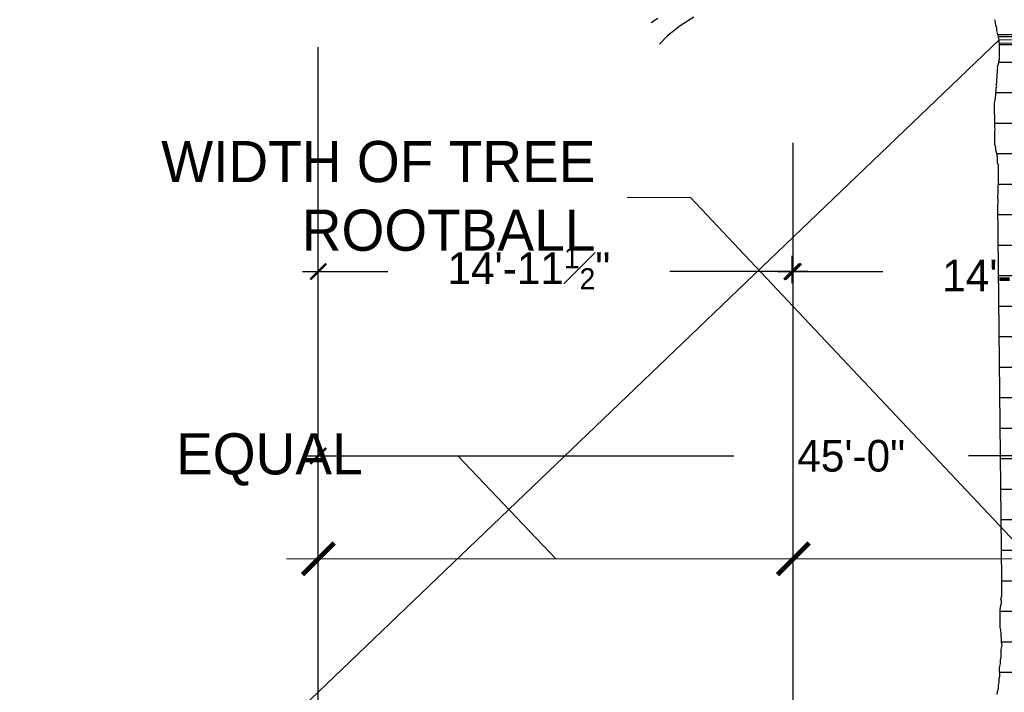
# Paper-space layout '113851PD001' of a CAD drawing. Header units: feet. Extents: x -1 to 187, y -1 to 115.
# Tile 4 of 32: x 1.8 to 4.39, y 8.49 to 10.26. Entities that reach past the tile are written whole.
import ezdxf

# ---------------------------------------------------------------- set-up
doc = ezdxf.new("R2010")
doc.units = ezdxf.units.FT
doc.header["$MEASUREMENT"] = 0
doc.layers.add('MA_Defpoints - construction guidline', color=3, linetype='Continuous', plot=False)
for name, color, linetype in [('MA_Detail - plant', 7, 'Continuous'), ('MA_Detail - wire', 6, 'Continuous'), ('SH_Text', 7, 'Continuous')]:
    doc.layers.add(name, color=color, linetype=linetype)
doc.layers.add('MA_Detail - text - label', color=7, linetype='Continuous', lineweight=9)
doc.layers.add('MA_Detail - wrap', color=7, linetype='Continuous', lineweight=25)
doc.styles.add('10 scale_MA_ARCH', font='GOTHIC.TTF', dxfattribs={"height": 1})
doc.styles.add('MA - plant details', font='GOTHIC.TTF', dxfattribs={"height": 1.3})
doc.styles.add('ols - plant details', font='GOTHIC.TTF', dxfattribs={"height": 1.3})
doc.styles.add('Slanted-Normal', font='font31.shx', dxfattribs={"height": 0.14})
doc.dimstyles.new('Dec-1  Slanted', dxfattribs={"dimtxt": 0.14, "dimasz": 0.14, "dimexe": 0.07, "dimexo": 0.07, "dimgap": 0.07, "dimtad": 1, "dimdec": 1, "dimzin": 3, "dimdsep": 46, "dimtxsty": 'Slanted-Normal', "dimblk": 'Dim1', "dimcen": 0, "dimclrd": 95, "dimclre": 95, "dimclrt": 7, "dimadec": 1, "dimazin": 3, "dimtfac": 1, "dimtdec": 1, "dimtix": 1, "dimtofl": 0, "dimtmove": 1, "dimatfit": 3, "dimldrblk": 'Dim1', "dimfxl": 1, "dimtolj": 1, "dimtzin": 0, "dimlwd": -1, "dimlwe": -1, "dimarcsym": 0})
doc.dimstyles.new('dim_10 scale_MA - ARCH', dxfattribs={"dimtxt": 1, "dimasz": 0.5, "dimexe": 0.5, "dimexo": 0.5, "dimgap": 2, "dimtad": 0, "dimdec": 1, "dimlfac": 12, "dimzin": 3, "dimdsep": 46, "dimlunit": 4, "dimtxsty": '10 scale_MA_ARCH', "dimblk": 'ARCHTICK', "dimcen": 0.5625, "dimdle": 0.5, "dimclrd": 256, "dimclre": 256, "dimclrt": 256, "dimazin": 1, "dimtfac": 0.667, "dimtdec": 1, "dimtofl": 0, "dimtmove": 1, "dimatfit": 2, "dimfxl": 0.0625, "dimfrac": 1, "dimtolj": 1, "dimtzin": 0, "dimlwd": -1, "dimarcsym": 0})
doc.dimstyles.new('oakleaf detail dim style', dxfattribs={"dimtxt": 1.3, "dimasz": 1.5, "dimexe": 1, "dimexo": 1, "dimgap": 1, "dimtad": 0, "dimdec": 1, "dimlfac": 0.5, "dimzin": 3, "dimdsep": 46, "dimlunit": 4, "dimtxsty": 'ols - plant details', "dimblk": 'ARCHTICK', "dimcen": 0.125, "dimdle": 1, "dimclrd": 256, "dimclre": 256, "dimclrt": 256, "dimadec": 0, "dimazin": 1, "dimtfac": 1, "dimtdec": 1, "dimtofl": 0, "dimtmove": 1, "dimatfit": 3, "dimfxl": 1, "dimtolj": 1, "dimtzin": 0, "dimlwd": -1, "dimarcsym": 0})

# ---------------------------------------------------------------- blocks, each defined once
blk = doc.blocks.new('*X1000')
at = {"color": 0}
for p, q in [((3.5898, 4.375), (3.7063, 4.375)), ((3.5841, 4.3125), (3.7087, 4.3125)), ((3.5816, 4.25), (3.7102, 4.25)), ((3.5859, 4.1875), (3.7111, 4.1875)), ((3.5892, 4.125), (3.7175, 4.125)), ((3.5879, 4.0625), (3.7206, 4.0625)), ((3.5886, 4), (3.7213, 4)), ((3.5892, 3.9375), (3.7219, 3.9375)), ((3.5899, 3.875), (3.7226, 3.875)), ((3.5905, 3.8125), (3.7232, 3.8125)), ((3.5912, 3.75), (3.7239, 3.75)), ((3.5919, 3.6875), (3.7245, 3.6875)), ((3.5925, 3.625), (3.7252, 3.625)), ((3.5932, 3.5625), (3.7258, 3.5625)), ((3.5938, 3.5), (3.7265, 3.5)), ((3.5945, 3.4375), (3.7272, 3.4375)), ((3.5951, 3.375), (3.7278, 3.375)), ((3.5959, 3.3125), (3.7285, 3.3125)), ((3.5928, 3.25), (3.7316, 3.25)), ((3.5958, 3.1875), (3.732, 3.1875)), ((3.5917, 3.125), (3.7305, 3.125)), ((3.5867, 3.0625), (3.7282, 3.0625)), ((3.581, 3), (3.723, 3)), ((3.5747, 2.9375), (3.7359, 2.9375))]:
    blk.add_line(p, q, dxfattribs=at)
blk = doc.blocks.new('_ARCHTICK')
at = {"color": 0, "linetype": 'ByBlock', "const_width": 0.15}
blk.add_lwpolyline([(-0.5, -0.5), (0.5, 0.5)], dxfattribs=at)
blk = doc.blocks.new('*D974')
at = {"layer": 'Defpoints', "color": 0, "transparency": 16777216}
for p in [(-40.709, 52.01, -400.961), (-40.2, 52.01), (-40.709, 7.01, -400.961)]:
    blk.add_point(p, dxfattribs=at)
at = {"layer": 'MA_Defpoints - construction guidline', "transparency": 16777216}
for p, q in [((-40.2, 52.51), (-40.2, 27.547)), ((-40.2, 6.51), (-40.2, 20.132))]:
    blk.add_line(p, q, dxfattribs=at)
at = {"layer": 'MA_Defpoints - construction guidline', "lineweight": -2, "transparency": 16777216}
for p, q in [((-40.209, 52.01), (-39.7, 52.01)), ((-40.209, 7.01), (-39.7, 7.01))]:
    blk.add_line(p, q, dxfattribs=at)
at = {"layer": 'MA_Defpoints - construction guidline', "transparency": 16777216, "xscale": 0.5, "yscale": 0.5, "zscale": 0.5}
for p, rotation in [((-40.2, 52.01), 90), ((-40.2, 7.01), 270)]:
    blk.add_blockref('_ARCHTICK', p, dxfattribs=dict(at, rotation=rotation))
at = {"layer": 'MA_Defpoints - construction guidline', "transparency": 16777216, "insert": (-40.2, 23.84), "char_height": 1, "attachment_point": 5, "rotation": 90, "style": '10 scale_MA_ARCH'}
blk.add_mtext('\\A1;45\'-0"', dxfattribs=at)
blk = doc.blocks.new('*D978')
at = {"layer": 'Defpoints', "color": 0, "transparency": 16777216}
for p in [(-46.023, 36.969), (-45.161, 36.969, -400.961), (-45.161, 22.01)]:
    blk.add_point(p, dxfattribs=at)
at = {"layer": 'MA_Defpoints - construction guidline', "transparency": 16777216}
for p, q in [((-46.023, 37.469), (-46.023, 33.736)), ((-46.023, 21.51), (-46.023, 24.836))]:
    blk.add_line(p, q, dxfattribs=at)
at = {"layer": 'MA_Defpoints - construction guidline', "lineweight": -2, "transparency": 16777216}
for p, q in [((-45.661, 36.969), (-46.523, 36.969)), ((-45.661, 22.01), (-46.523, 22.01))]:
    blk.add_line(p, q, dxfattribs=at)
at = {"layer": 'MA_Defpoints - construction guidline', "transparency": 16777216, "xscale": 0.5, "yscale": 0.5, "zscale": 0.5}
for p, rotation in [((-46.023, 36.969), 90), ((-46.023, 22.01), 270)]:
    blk.add_blockref('_ARCHTICK', p, dxfattribs=dict(at, rotation=rotation))
at = {"layer": 'MA_Defpoints - construction guidline', "transparency": 16777216, "insert": (-45.897, 29.286), "char_height": 1, "attachment_point": 5, "rotation": 90, "style": '10 scale_MA_ARCH'}
blk.add_mtext('\\A1;14\'-11{\\H0.667x;\\S1#2;}"', dxfattribs=at)
blk = doc.blocks.new('*D979')
at = {"layer": 'Defpoints', "color": 0, "transparency": 16777216}
for p in [(-46.023, 21.969), (-45.161, 21.969, -400.961), (-45.161, 7.01)]:
    blk.add_point(p, dxfattribs=at)
at = {"layer": 'MA_Defpoints - construction guidline', "transparency": 16777216}
for p, q in [((-46.023, 22.469), (-46.023, 18.113)), ((-46.023, 6.51), (-46.023, 9.213))]:
    blk.add_line(p, q, dxfattribs=at)
at = {"layer": 'MA_Defpoints - construction guidline', "lineweight": -2, "transparency": 16777216}
for p, q in [((-45.661, 21.969), (-46.523, 21.969)), ((-45.661, 7.01), (-46.523, 7.01))]:
    blk.add_line(p, q, dxfattribs=at)
at = {"layer": 'MA_Defpoints - construction guidline', "transparency": 16777216, "xscale": 0.5, "yscale": 0.5, "zscale": 0.5}
for p, rotation in [((-46.023, 21.969), 90), ((-46.023, 7.01), 270)]:
    blk.add_blockref('_ARCHTICK', p, dxfattribs=dict(at, rotation=rotation))
at = {"layer": 'MA_Defpoints - construction guidline', "transparency": 16777216, "insert": (-46.129, 13.663), "char_height": 1, "attachment_point": 5, "rotation": 90, "style": '10 scale_MA_ARCH'}
blk.add_mtext('\\A1;14\'-11{\\H0.667x;\\S1#2;}"', dxfattribs=at)
blk = doc.blocks.new('*D975')
at = {"layer": 'Defpoints', "color": 0, "transparency": 16777216}
for p in [(-36.951, 22.01), (-28.246, 22.01, -400.961), (-26.719, 7.01, -400.961)]:
    blk.add_point(p, dxfattribs=at)
at = {"layer": 'MA_Detail - text - label', "transparency": 16777216}
for p, q in [((-36.951, 6.01), (-36.951, 23.01)), ((-36.951, 14.51), (-40.2, 11.414)), ((-40.2, 11.414), (-40.2, 9.414))]:
    blk.add_line(p, q, dxfattribs=at)
at = {"layer": 'MA_Detail - text - label', "lineweight": -2, "transparency": 16777216}
for p, q in [((-29.246, 22.01), (-37.951, 22.01)), ((-27.719, 7.01), (-37.951, 7.01))]:
    blk.add_line(p, q, dxfattribs=at)
at = {"layer": 'MA_Detail - text - label', "transparency": 16777216}
for p, rotation in [((-36.951, 22.01), 90), ((-36.951, 7.01), 270)]:
    blk.add_blockref('_ARCHTICK', p, dxfattribs=dict(at, rotation=rotation))
at = {"layer": 'MA_Detail - text - label', "transparency": 16777216, "insert": (-40.917, 8.414), "char_height": 1.3, "width": 14.78819, "attachment_point": 3, "rotation": 90, "style": 'MA - plant details'}
blk.add_mtext('\\A1;EQUAL', dxfattribs=at)
blk = doc.blocks.new('*D976')
at = {"layer": 'Defpoints', "color": 0, "transparency": 16777216}
for p in [(-37.118, 37.01, -400.961), (-36.951, 37.01), (-37.118, 22.01, -400.961)]:
    blk.add_point(p, dxfattribs=at)
at = {"layer": 'MA_Detail - text - label', "transparency": 16777216}
for p, q in [((-36.951, 21.01), (-36.951, 38.01)), ((-36.951, 29.51), (-48.363, 18.764)), ((-48.363, 18.764), (-48.363, 16.764))]:
    blk.add_line(p, q, dxfattribs=at)
at = {"layer": 'MA_Detail - text - label', "lineweight": -2, "transparency": 16777216}
for p, q in [((-36.118, 37.01), (-35.951, 37.01)), ((-36.118, 22.01), (-35.951, 22.01))]:
    blk.add_line(p, q, dxfattribs=at)
at = {"layer": 'MA_Detail - text - label', "transparency": 16777216}
for p, rotation in [((-36.951, 37.01), 90), ((-36.951, 22.01), 270)]:
    blk.add_blockref('_ARCHTICK', p, dxfattribs=dict(at, rotation=rotation))
at = {"layer": 'MA_Detail - text - label', "transparency": 16777216, "insert": (-50.146, 15.764), "char_height": 1.3, "width": 14.78819, "attachment_point": 3, "rotation": 90, "style": 'MA - plant details'}
blk.add_mtext('\\A1;WIDTH OF TREE ROOTBALL', dxfattribs=at)
blk = doc.blocks.new('Dim1')
h = blk.add_hatch(color=4)
h.dxf.hatch_style = 1
h.paths.add_polyline_path([(0, 0), (-1, -0.2), (-1, 0.2)])
at = {"color": 4}
blk.add_lwpolyline([(0, 0), (-1, -0.2), (-1, 0.2), (0, 0)], dxfattribs=at)
blk = doc.blocks.new('*D1012')
at = {"layer": 'Defpoints', "color": 0, "transparency": 16777216}
for p in [(15.1427, 10.3308), (13.8927, 8.5246, -400.9613), (15.1427, 8.4861, -400.9613)]:
    blk.add_point(p, dxfattribs=at)
at = {"layer": 'SH_Text', "color": 95, "linetype": 'Continuous', "transparency": 16777216}
for p, q in [((14.0797, 10.6015), (13.293, 10.6015)), ((14.5177, 10.3308), (14.0797, 10.6015)), ((13.8927, 8.5946), (13.8927, 10.4008)), ((15.1427, 8.5561), (15.1427, 10.4008)), ((14.0327, 10.3308), (15.0027, 10.3308))]:
    blk.add_line(p, q, dxfattribs=at)
at = {"layer": 'SH_Text', "color": 95, "transparency": 16777216, "xscale": 0.14, "yscale": 0.14, "zscale": 0.14, "rotation": 180}
blk.add_blockref('Dim1', (13.8927, 10.3308), dxfattribs=at)
at = {"layer": 'SH_Text', "color": 95, "transparency": 16777216, "xscale": 0.14, "yscale": 0.14, "zscale": 0.14}
blk.add_blockref('Dim1', (15.1427, 10.3308), dxfattribs=at)
at = {"layer": 'SH_Text', "color": 7, "transparency": 16777216, "insert": (14.0097, 10.8248), "char_height": 0.14, "width": 14.788193, "attachment_point": 3, "style": 'Slanted-Normal'}
blk.add_mtext('\\A1;EQUAL', dxfattribs=at)
blk = doc.blocks.new('*D1014')
at = {"layer": 'Defpoints', "color": 0, "transparency": 16777216}
for p in [(17.6427, 10.3308), (17.6427, 8.5251), (16.3892, 8.4861)]:
    blk.add_point(p, dxfattribs=at)
at = {"layer": 'SH_Text', "color": 95, "linetype": 'Continuous', "transparency": 16777216}
for p, q in [((16.6425, 10.6015), (15.8558, 10.6015)), ((17.016, 10.3308), (16.6425, 10.6015)), ((16.3892, 8.5561), (16.3892, 10.4008)), ((17.6427, 8.5951), (17.6427, 10.4008)), ((16.5292, 10.3308), (17.5027, 10.3308))]:
    blk.add_line(p, q, dxfattribs=at)
at = {"layer": 'SH_Text', "color": 95, "transparency": 16777216, "xscale": 0.14, "yscale": 0.14, "zscale": 0.14, "rotation": 180}
blk.add_blockref('Dim1', (16.3892, 10.3308), dxfattribs=at)
at = {"layer": 'SH_Text', "color": 95, "transparency": 16777216, "xscale": 0.14, "yscale": 0.14, "zscale": 0.14}
blk.add_blockref('Dim1', (17.6427, 10.3308), dxfattribs=at)
at = {"layer": 'SH_Text', "color": 7, "transparency": 16777216, "insert": (16.5725, 10.8248), "char_height": 0.14, "width": 14.788193, "attachment_point": 3, "style": 'Slanted-Normal'}
blk.add_mtext('\\A1;EQUAL', dxfattribs=at)
blk = doc.blocks.new('rgaerhae')
at = {"layer": 'MA_Defpoints - construction guidline'}
for p, q in [((-5.9131, 22.0103), (-50.0891, 22.0103)), ((-8.9296, 7.0103, -400.9613), (-53.1056, 7.0103, -400.9613))]:
    blk.add_line(p, q, dxfattribs=at)
for base, p1, p2, picture, middle in [((-40.1998, 52.0103), (-40.7091, 7.0103, -400.9613), (-40.7091, 52.0103, -400.9613), '*D974', (-40.1998, 23.8395)), ((-46.0232, 36.9687), (-45.161, 22.0103), (-45.161, 36.9687, -400.9613), '*D978', (-45.8966, 29.2863)), ((-46.0232, 21.9687, -400.9613), (-45.161, 7.0103, -400.9613), (-45.161, 21.9687, -801.9226), '*D979', (-46.1291, 13.6634, -400.9613))]:
    dim = blk.add_linear_dim(base=base, p1=p1, p2=p2, angle=90, dimstyle='dim_10 scale_MA - ARCH', dxfattribs=at)
    dim.commit()
    dim.dimension.update_dxf_attribs({"geometry": picture, "text_midpoint": middle, "dimtype": 128})
at = {"layer": 'MA_Detail - text - label'}
for base, p1, p2, text, picture, middle in [((-36.9514, 37.0103), (-37.1181, 22.0103, -400.9613), (-37.1181, 37.0103, -400.9613), 'WIDTH OF TREE ROOTBALL', '*D976', (-48.3632, 15.7642)), ((-36.9514, 22.0103), (-26.7193, 7.0103, -400.9613), (-28.2462, 22.0103, -400.9613), 'EQUAL', '*D975', (-40.1998, 8.4145))]:
    dim = blk.add_linear_dim(base=base, p1=p1, p2=p2, angle=90, text=text, dimstyle='oakleaf detail dim style', override={"dimasz": 1}, dxfattribs=at)
    dim.commit()
    dim.dimension.update_dxf_attribs({"geometry": picture, "text_midpoint": middle, "dimtype": 128})

psp = doc.layouts.new('113851PD001')

# ---------------------------------------------------------------- linework, layer by layer
at = {"layer": 'MA_Detail - plant'}
for p, q in [((3.5766, 10.2624), (3.5408, 10.2393)), ((3.4819, 10.2588), (3.4648, 10.2477)), ((3.5408, 10.2393), (3.5073, 10.2129)), ((4.3694, 10.2536), (4.369, 10.2558)), ((4.3706, 10.2468), (4.3694, 10.2536)), ((4.3718, 10.2412), (4.3706, 10.2468)), ((4.3741, 10.2333), (4.3718, 10.2412)), ((3.5073, 10.2129), (3.4862, 10.1912)), ((4.3741, 10.2277), (4.3741, 10.2333)), ((4.3764, 10.2164), (4.3741, 10.2277)), ((4.3787, 10.2096), (4.3764, 10.2164)), ((4.3799, 10.2029), (4.3787, 10.2096)), ((4.3799, 10.1961), (4.3799, 10.2029)), ((4.381, 10.1905), (4.3799, 10.1961)), ((4.3811, 10.1874), (4.381, 10.1905))]:
    psp.add_line(p, q, dxfattribs=at)
at = {"layer": 'MA_Detail - wire'}
psp.add_line((4.3799, 10.2029), (2.3529, 8.2605), dxfattribs=at)
at = {"layer": 'MA_Detail - wrap'}
for p, q in [((4.3764, 10.2164), (4.5208, 10.2172)), ((4.3798, 10.2114), (4.5243, 10.2121)), ((4.3799, 10.2029), (4.5243, 10.2036)), ((4.3799, 10.1943), (4.5243, 10.1951)), ((4.381, 10.1905), (4.5255, 10.1912)), ((4.3812, 10.151), (4.3811, 10.1874)), ((4.3757, 10.1329), (4.3779, 10.1374)), ((4.3768, 10.1295), (4.3757, 10.1329)), ((4.3779, 10.1374), (4.379, 10.1431)), ((4.379, 10.1465), (4.3812, 10.151)), ((4.379, 10.1431), (4.379, 10.1465)), ((4.3747, 10.1126), (4.3758, 10.1182)), ((4.3747, 10.1047), (4.3747, 10.1126)), ((4.3757, 10.1239), (4.3768, 10.1295)), ((4.3758, 10.1182), (4.3757, 10.1239)), ((4.3725, 10.0844), (4.3736, 10.09)), ((4.3737, 10.0798), (4.3725, 10.0844)), ((4.3726, 10.0753), (4.3737, 10.0798)), ((4.3736, 10.0979), (4.3747, 10.1047)), ((4.3736, 10.09), (4.3736, 10.0979)), ((4.3705, 10.0516), (4.3716, 10.0573)), ((4.3715, 10.0629), (4.3726, 10.0708)), ((4.3716, 10.0573), (4.3715, 10.0629)), ((4.3726, 10.0708), (4.3726, 10.0753)), ((4.3683, 10.0369), (4.3694, 10.0437)), ((4.3686, 9.9737), (4.3683, 10.0369)), ((4.3694, 10.0437), (4.3705, 10.0516)), ((4.3697, 9.967), (4.3686, 9.9737)), ((4.3687, 9.9602), (4.3697, 9.967)), ((4.3688, 9.9275), (4.3687, 9.9602)), ((4.3711, 9.9185), (4.3688, 9.9275)), ((4.3688, 9.9275), (4.3699, 9.9275)), ((4.3699, 9.9275), (4.3688, 9.9275)), ((4.3711, 9.9128), (4.3711, 9.9185)), ((4.3734, 9.9072), (4.3711, 9.9128)), ((4.3758, 9.8937), (4.3734, 9.9072)), ((4.3758, 9.879), (4.3758, 9.8937)), ((4.3781, 9.8734), (4.3758, 9.879)), ((4.3784, 9.8237), (4.3781, 9.8734)), ((4.3773, 9.8158), (4.3784, 9.8237)), ((4.3763, 9.7898), (4.3774, 9.7989)), ((4.3774, 9.7989), (4.3773, 9.8158)), ((4.3774, 9.7819), (4.3763, 9.7898)), ((4.3764, 9.7684), (4.3775, 9.774)), ((4.3868, 8.7807), (4.3764, 9.7684)), ((4.3775, 9.774), (4.3774, 9.7819)), ((4.3873, 8.7399), (4.3868, 8.7807)), ((4.385, 8.7309), (4.3873, 8.7399)), ((4.3829, 8.7015), (4.384, 8.7105)), ((4.384, 8.7105), (4.3851, 8.7173)), ((4.3862, 8.7263), (4.385, 8.7309)), ((4.3851, 8.7173), (4.3862, 8.723)), ((4.3862, 8.723), (4.3862, 8.7263)), ((4.3832, 8.6564), (4.3829, 8.7015)), ((4.3843, 8.6496), (4.3832, 8.6564)), ((4.3855, 8.6406), (4.3843, 8.6496)), ((4.3855, 8.6327), (4.3855, 8.6406)), ((4.3867, 8.6282), (4.3855, 8.6327)), ((4.3867, 8.618), (4.3867, 8.6282)), ((4.3857, 8.5988), (4.3879, 8.609)), ((4.3879, 8.609), (4.3867, 8.618)), ((4.3836, 8.5706), (4.3858, 8.5785)), ((4.3858, 8.5785), (4.3857, 8.5988)), ((4.3814, 8.5503), (4.3825, 8.5571)), ((4.3815, 8.5288), (4.3814, 8.5503)), ((4.3825, 8.5571), (4.3836, 8.5627)), ((4.3836, 8.5627), (4.3836, 8.5706)), ((4.3804, 8.5221), (4.3815, 8.5288)), ((4.3783, 8.5051), (4.3805, 8.5119)), ((4.3783, 8.4972), (4.3783, 8.5051)), ((4.3805, 8.5119), (4.3804, 8.5221)), ((4.375, 8.4803), (4.3761, 8.4882)), ((4.3761, 8.4882), (4.3783, 8.4972))]:
    psp.add_line(p, q, dxfattribs=at)

# ---------------------------------------------------------------- block references
at = {"layer": 'MA_Detail - text - label', "xscale": 0.08333333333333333, "yscale": 0.08333333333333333, "rotation": 270}
psp.add_blockref('rgaerhae', (2.0041, 5.7578), dxfattribs=at)
at = {"layer": 'MA_Detail - wrap', "xscale": 1.284429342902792, "yscale": 1.284429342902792, "zscale": 15.4131521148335}
psp.add_blockref('*X1000', (-0.2318, 4.525), dxfattribs=at)

# ---------------------------------------------------------------- dimensions: what is measured, and where the dimension line sits
at = {"layer": 'SH_Text'}
for base, p1, p2, picture, middle in [((15.1427, 10.3308, 400.9613), (13.8927, 8.5246), (15.1427, 8.4861), '*D1012', (14.0097, 10.6015, 400.9613)), ((17.6427, 10.3308), (16.3892, 8.4861), (17.6427, 8.5251), '*D1014', (16.5725, 10.6015))]:
    dim = psp.add_linear_dim(base=base, p1=p1, p2=p2, text='EQUAL', dimstyle='Dec-1  Slanted', override={"dimpost": "'"}, dxfattribs=at)
    dim.commit()
    dim.dimension.update_dxf_attribs({"geometry": picture, "text_midpoint": middle, "dimtype": 160})

doc.saveas('drawing.dxf')
